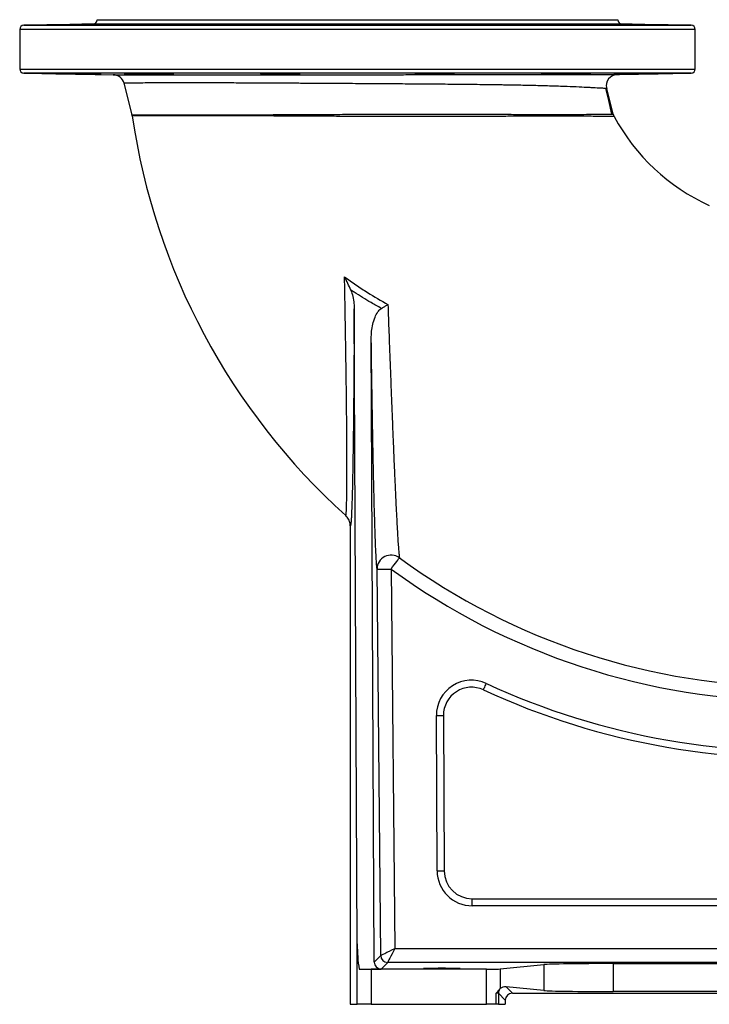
# Model space of a CAD drawing. Header units: millimetres. Extents: x 1554 to 10596, y 1498 to 10860.
# Tile 1 of 14: x 1554 to 4004, y 1498 to 4998. Entities that reach past the tile are written whole.
import ezdxf

# ---------------------------------------------------------------- set-up
doc = ezdxf.new("R2010")
doc.units = ezdxf.units.MM
doc.header["$LTSCALE"] = 5

msp = doc.modelspace()

# ---------------------------------------------------------------- linework, layer by layer
at = {"color": 7, "linetype": 'Continuous', "lineweight": 25}
for p, q in [((1814.4, 4982.4), (1568.9, 4978.1)), ((1829.2, 4997.9), (1829.2, 4997.4)), ((1829.2, 4997.9), (2754.2, 4997.9)), ((1992.7, 4980.8), (1992.7, 4979.2)), ((2055.4, 4980.8), (2055.4, 4980.8)), ((2444.1, 4980.8), (2444.1, 4978.9)), ((2529.8, 4979.6), (2529.8, 4980.8)), ((2754.2, 4997.9), (3679.2, 4997.9)), ((2978.5, 4980.8), (2978.5, 4979.6)), ((3064.2, 4978.9), (3064.2, 4980.8)), ((3515.6, 4979.2), (3515.6, 4980.8)), ((3679.2, 4997.4), (3679.2, 4997.9)), ((3939.4, 4978.1), (3693.9, 4982.4)), ((1554.2, 4963.1), (1554.2, 4822.6)), ((3954.2, 4822.6), (3954.2, 4963.1)), ((1568.9, 4807.6), (1886.7, 4802.1)), ((1992.7, 4806.6), (1992.7, 4805)), ((2444.1, 4806.9), (2444.1, 4805)), ((2529.8, 4805), (2529.8, 4806.1)), ((2978.5, 4806.1), (2978.5, 4805)), ((3064.2, 4805), (3064.2, 4806.9)), ((3515.6, 4805), (3515.6, 4806.6)), ((3677.6, 4803.1), (3939.4, 4807.6)), ((1924.7, 4771.9), (1953.1, 4659.9)), ((3662.6, 4662.6), (3639.6, 4753.2)), ((2753.3, 1712.9), (2742.7, 3970.1)), ((2813.6, 1648.2), (2803.2, 3864.5)), ((2712.4, 3235.3), (2714.3, 3233.4)), ((2728.8, 3198.2), (2728.8, 1497.9)), ((2873.8, 3045.1), (2886.4, 1696.7)), ((2836.6, 1671.4), (2823.8, 3044.6)), ((3037.1, 1972.3), (3034.5, 2524.4)), ((3059.5, 2524.5), (3062.1, 1972.4)), ((3162.1, 1847.9), (3162.1, 1872.9)), ((3162.1, 1872.9), (4707, 1872.9)), ((4707, 1847.9), (3162.1, 1847.9)), ((2753.3, 1497.9), (2753.3, 1712.9)), ((2886.4, 1696.7), (5167.6, 1696.7)), ((2813.6, 1648.2), (2836.6, 1671.4)), ((2861.6, 1646.7), (2838.5, 1623.3)), ((5209, 1646.7), (2861.6, 1646.7)), ((2759.9, 1623.3), (2838.5, 1623.3)), ((2803.3, 1622.9), (2803.3, 1497.9)), ((3212.2, 1622.9), (2803.3, 1622.9)), ((3212.2, 1497.9), (3212.2, 1622.9)), ((3261.4, 1623.6), (3416.1, 1638.9)), ((3261.4, 1623.6), (3261.4, 1554.1)), ((3416.1, 1638.9), (3416.1, 1546.9)), ((3662.3, 1642.5), (4796, 1642.5)), ((3662.3, 1642.5), (3662.3, 1543.2)), ((3281.9, 1560.1), (3304.5, 1537.6)), ((3416.1, 1546.9), (3281.9, 1560.1)), ((4796, 1543.2), (3662.3, 1543.2)), ((3247.2, 1497.9), (3247.2, 1537.9)), ((3254.7, 1537.3), (3254.7, 1497.9)), ((3279.5, 1512.6), (3254.7, 1537.3)), ((3279.5, 1512.6), (3279.5, 1497.9)), ((3304.5, 1537.6), (5153.9, 1537.6)), ((2728.8, 1497.9), (2753.3, 1497.9)), ((2803.3, 1497.9), (2753.3, 1497.9)), ((2803.3, 1497.9), (3212.2, 1497.9)), ((3247.2, 1497.9), (3212.2, 1497.9)), ((3254.7, 1497.9), (3247.2, 1497.9)), ((3254.7, 1497.9), (3279.5, 1497.9))]:
    msp.add_line(p, q, dxfattribs=at)
at = {"color": 8, "linetype": 'Continuous', "lineweight": 25}
for p, q in [((1568.9, 4978.1), (2754.2, 4978.1)), ((3693.9, 4982.4), (1814.4, 4982.4)), ((1829.2, 4997.4), (2754.2, 4997.4)), ((2754.2, 4997.4), (3679.2, 4997.4)), ((2754.2, 4978.1), (3939.4, 4978.1)), ((3954.2, 4963.1), (1554.2, 4963.1)), ((1554.2, 4822.6), (3954.2, 4822.6)), ((3939.4, 4807.6), (1568.9, 4807.6))]:
    msp.add_line(p, q, dxfattribs=at)
at = {"color": 7, "linetype": 'Continuous', "lineweight": 25, "flags": 128}
for points in [[(2539.6, 4805.5), (2539.6, 4805.5), (2538.6, 4805.7), (2535.9, 4805.9), (2531.3, 4806.1), (2525.2, 4806.3), (2517.6, 4806.4), (2508.8, 4806.6), (2499, 4806.7), (2488.6, 4806.8), (2477.7, 4806.9), (2466.8, 4806.9), (2456, 4806.9), (2445.8, 4806.9), (2436.5, 4806.9), (2428.2, 4806.8), (2421.2, 4806.7), (2415.8, 4806.5), (2412, 4806.4), (2410, 4806.2), (2409.8, 4806), (2411.5, 4805.9), (2414.9, 4805.7), (2420.1, 4805.5), (2428.7, 4805.2), (2444.1, 4805), (2444.1, 4805)], [(3658, 4662.6), (3644.3, 4720.9), (3636.7, 4753.4)], [(2873.8, 3045.1), (2879.2, 3052.5), (2884.4, 3059.6), (2889.3, 3066.2), (2893.6, 3072.2), (2897.3, 3077.2), (2900.1, 3081.1), (2902.1, 3083.8), (2903.2, 3085.2)], [(2823.8, 3044.6), (2824.9, 3044.6), (2827.8, 3044.7), (2832.5, 3044.7), (2838.7, 3044.8), (2846.3, 3044.8), (2854.8, 3044.9), (2864.1, 3045), (2873.8, 3045.1)], [(3201.5, 2615.7), (3201.7, 2616.1), (3202.3, 2617.4), (3203.3, 2619.5), (3204.6, 2622.3), (3206.2, 2625.8), (3208, 2629.7), (3210, 2634), (3212, 2638.4)], [(3034.5, 2524.4), (3039.4, 2524.4), (3044.1, 2524.4), (3048.4, 2524.4), (3052.2, 2524.4), (3055.3, 2524.5), (3057.6, 2524.5), (3059, 2524.5), (3059.5, 2524.5)], [(3037.1, 1972.3), (3042, 1972.3), (3046.7, 1972.3), (3051, 1972.4), (3054.8, 1972.4), (3057.9, 1972.4), (3060.2, 1972.4), (3061.6, 1972.4), (3062.1, 1972.4)], [(2836.6, 1671.4), (2837.7, 1672), (2840.7, 1673.5), (2845.3, 1675.8), (2851.5, 1679), (2859, 1682.8), (2867.5, 1687.1), (2876.8, 1691.8), (2886.4, 1696.7)], [(2886.4, 1696.7), (2881.6, 1687), (2877, 1677.7), (2872.8, 1669.2), (2869, 1661.6), (2865.9, 1655.4), (2863.6, 1650.7), (2862.2, 1647.8), (2861.6, 1646.7)]]:
    msp.add_lwpolyline(points, dxfattribs=at)
at = {"color": 7, "linetype": 'Continuous', "lineweight": 25}
for centre, radius, start, end in [((1569.2, 4963.1), 15, 91, 180), ((1814.2, 4997.4), 15, 271, 0), ((3694.2, 4997.4), 15, 180, 269), ((3939.2, 4963.1), 15, 0, 89), ((1569.2, 4822.6), 15, 180, 269), ((1886, 4762.1), 40, 14.2112, 89), ((3678.3, 4763.1), 40, 91, 194.2848), ((3939.2, 4822.6), 15, 271, 0), ((1914.3, 4650.1), 40, 8.2804, 14.2112), ((4304.2, 4997.9), 2375, 188.2804, 227.9148), ((1923.9, 4650.2), 40.7, 8.1494, 13.5893), ((3701.4, 4672.5), 40, 194.2848, 208.3629), ((4304.2, 4997.9), 725, 208.3626, 245.5567), ((2873.9, 3044.6), 50.1, 54.2437, 179.9299), ((4304.2, 4997.9), 2370.9, 233.7778, 270), ((4304.2, 4997.9), 2420.6, 233.7778, 270), ((3159.5, 2525), 125, 65.1619, 180.268), ((4304.2, 4997.9), 2600, 245.1619, 275.0399), ((3159.5, 2525), 100, 65.1619, 180.268), ((4304.2, 4997.9), 2625, 245.1619, 275.0399), ((3162.1, 1972.9), 125, 180.268, 270), ((3162.1, 1972.9), 100, 180.268, 270), ((2861.6, 1671.7), 25, 180.5548, 269.9812), ((3279.7, 1537.3), 25, 146.7366, 179.9841)]:
    msp.add_arc(centre, radius, start, end, dxfattribs=at)
for centre, major_axis, ratio, start_param, end_param in [((2803.3, 1716.2), (0, 186.6), 0.267949, 1.58825, 2.091684), ((2838.6, 1648.4), (10, 23.1), 0.993207, 1.985107, 3.546248), ((2803.3, 1623.8), (50, 0), 0.017455, 3.662481, 4.712389), ((3212.2, 1623.8), (50, 0), 0.017455, 4.712389, 6.108652), ((3662.3, 1638.2), (250, 0), 0.017455, 1.570796, 2.96706), ((3281.9, 1535.1), (25.9, -11.5), 0.862813, 1.938407, 2.767421), ((3662.3, 1547.6), (250, 0), 0.017455, 3.316126, 4.712389), ((3229.7, 1537.3), (25, 0), 0.03491, 0.017453, 0.794698), ((3304.5, 1512.6), (17.7, -17.7), 0.999695, 2.356347, 3.926839)]:
    msp.add_ellipse(centre, major_axis=major_axis, ratio=ratio, start_param=start_param, end_param=end_param, dxfattribs=at)
msp.add_ellipse((3054.2, 1625.9), major_axis=(65, 0), ratio=0.017455, dxfattribs=at)
for points, knots in [([(1768.3, 4980.8), (1766.2, 4980.7), (1762.1, 4980.6), (1754.1, 4980.5), (1745.3, 4980.3), (1735.4, 4980.1), (1724.9, 4979.9), (1714, 4979.7), (1703, 4979.5), (1692.3, 4979.4), (1682, 4979.2), (1672.6, 4979.1), (1664.3, 4979), (1657.3, 4978.9), (1651.8, 4978.9), (1648, 4978.8), (1646, 4978.9), (1645.8, 4978.9), (1647.5, 4979), (1651, 4979.1), (1656.6, 4979.2), (1664.1, 4979.4), (1673.2, 4979.6), (1682.7, 4979.7), (1693, 4979.9), (1703.8, 4980.1), (1714.8, 4980.3), (1725.6, 4980.5), (1736, 4980.7), (1742.2, 4980.7), (1745.4, 4980.8)], [0, 0, 0, 0, 0.039908, 0.075196, 0.110482, 0.145775, 0.181067, 0.21636, 0.251656, 0.286949, 0.322243, 0.357533, 0.392822, 0.428108, 0.463393, 0.498674, 0.533955, 0.569234, 0.604514, 0.639795, 0.675076, 0.719075, 0.754368, 0.789662, 0.824954, 0.860247, 0.895541, 0.930836, 0.965418, 1, 1, 1, 1]), ([(1842.8, 4982.3), (1841.5, 4982.3), (1838.8, 4982.3), (1827.4, 4982.2), (1812, 4982), (1793.8, 4981.7), (1775, 4981.4), (1759.9, 4981.1), (1750.5, 4980.9), (1746.7, 4980.8), (1745.4, 4980.8)], [0, 0, 0, 0, 0.143883, 0.28776, 0.431648, 0.575554, 0.719481, 0.863427, 0.953548, 1, 1, 1, 1]), ([(1768.3, 4980.8), (1769, 4980.8), (1775.4, 4980.9), (1788.6, 4981.1), (1807.1, 4981.4), (1823.5, 4981.8), (1835.8, 4982), (1842.6, 4982.2), (1842.5, 4982.3), (1842.5, 4982.3)], [0, 0, 0, 0, 0.019883, 0.193635, 0.367415, 0.541209, 0.715, 0.888774, 1, 1, 1, 1]), ([(2055.4, 4980.8), (2055.5, 4980.8), (2055.6, 4980.7), (2054.8, 4980.6), (2052, 4980.4), (2047.4, 4980.3), (2041.3, 4980.1), (2033.6, 4979.9), (2024.8, 4979.7), (2015, 4979.5), (2004.5, 4979.3), (1993.6, 4979.2), (1982.6, 4979.1), (1971.8, 4979), (1961.5, 4978.9), (1952.1, 4978.9), (1943.8, 4978.8), (1936.8, 4978.9), (1931.3, 4978.9), (1927.5, 4979), (1925.5, 4979.1), (1925.3, 4979.2), (1927, 4979.4), (1930.5, 4979.5), (1936.1, 4979.7), (1943.6, 4979.9), (1952.7, 4980.1), (1962.2, 4980.3), (1972.5, 4980.5), (1982.8, 4980.7), (1989.6, 4980.8), (1992.7, 4980.8)], [0, 0, 0, 0, 0.0082795, 0.0435626, 0.0788457, 0.1141348, 0.1494236, 0.184716, 0.220009, 0.2553027, 0.2905974, 0.325888, 0.3611785, 0.3964651, 0.4317511, 0.4670328, 0.5023143, 0.537592, 0.572871, 0.6081496, 0.6434283, 0.6787097, 0.7139912, 0.7492774, 0.7845642, 0.8285854, 0.8638787, 0.8991704, 0.9344646, 0.9697557, 1, 1, 1, 1]), ([(2101.6, 4982.1), (2100.3, 4982.2), (2097.6, 4982.3), (2086.2, 4982.4), (2070.8, 4982.3), (2052.6, 4982.1), (2033.9, 4981.9), (2018.7, 4981.6), (2006.1, 4981.3), (1996.7, 4981), (1994, 4980.9), (1992.7, 4980.8)], [0, 0, 0, 0, 0.11766, 0.235302, 0.35293, 0.470559, 0.5882, 0.70586, 0.779518, 0.897196, 1, 1, 1, 1]), ([(2055.4, 4980.8), (2058.9, 4980.8), (2068.3, 4981), (2082.4, 4981.2), (2094.6, 4981.6), (2101.5, 4981.9), (2101.4, 4982), (2101.3, 4982)], [0, 0, 0, 0, 0.134286, 0.372139, 0.610018, 0.847911, 1, 1, 1, 1]), ([(2529.8, 4980.8), (2532.1, 4980.7), (2536.2, 4980.6), (2539, 4980.4), (2540, 4980.2), (2538.9, 4980), (2536.2, 4979.9), (2531.6, 4979.7), (2525.4, 4979.5), (2517.8, 4979.3), (2509, 4979.2), (2499.1, 4979.1), (2488.6, 4979), (2477.7, 4978.9), (2466.7, 4978.8), (2456, 4978.8), (2445.7, 4978.9), (2436.3, 4978.9), (2428, 4979), (2421, 4979.1), (2415.5, 4979.2), (2411.7, 4979.4), (2409.6, 4979.5), (2409.5, 4979.7), (2411.1, 4979.9), (2414.6, 4980.1), (2420.3, 4980.3), (2429.4, 4980.6), (2438.7, 4980.7), (2444.1, 4980.8)], [0, 0, 0, 0, 0.0471291, 0.0824232, 0.117717, 0.1530156, 0.1883151, 0.2236157, 0.2589167, 0.2942168, 0.3295159, 0.364812, 0.400108, 0.435399, 0.4706908, 0.5059773, 0.5412656, 0.5765504, 0.6118368, 0.6471243, 0.6824115, 0.7177028, 0.7529943, 0.7882907, 0.8235869, 0.858887, 0.8941868, 0.9382374, 1, 1, 1, 1]), ([(2549.9, 4981.7), (2548.6, 4981.8), (2545.9, 4982), (2534.4, 4982.2), (2519.1, 4982.3), (2500.9, 4982.3), (2482.1, 4982.2), (2467, 4982), (2454.4, 4981.8), (2444.5, 4981.5), (2442, 4981.3), (2440.7, 4981.2)], [0, 0, 0, 0, 0.115957, 0.231902, 0.347831, 0.463743, 0.579647, 0.695554, 0.76809, 0.884045, 1, 1, 1, 1]), ([(2441, 4981.1), (2441, 4981), (2440.9, 4980.9), (2443.2, 4980.8), (2444.1, 4980.8)], [0, 0, 0, 0, 0.613001, 1, 1, 1, 1]), ([(2529.8, 4980.8), (2529.8, 4980.8), (2534.7, 4980.9), (2542.9, 4981.1), (2549.8, 4981.4), (2549.7, 4981.5), (2549.6, 4981.6)], [0, 0, 0, 0, 0.004314, 0.381564, 0.758867, 1, 1, 1, 1]), ([(3067.6, 4981.2), (3066.2, 4981.3), (3063.5, 4981.5), (3052.1, 4981.9), (3036.7, 4982.1), (3018.5, 4982.3), (2999.8, 4982.4), (2984.6, 4982.3), (2972, 4982.2), (2962.2, 4982), (2959.6, 4981.8), (2958.3, 4981.7)], [0, 0, 0, 0, 0.115951, 0.231907, 0.347859, 0.463799, 0.579715, 0.695622, 0.768137, 0.884068, 1, 1, 1, 1]), ([(2958.7, 4981.6), (2958.7, 4981.5), (2958.7, 4981.3), (2965.5, 4981.1), (2974.2, 4980.9), (2978.5, 4980.8)], [0, 0, 0, 0, 0.254149, 0.631446, 1, 1, 1, 1]), ([(3064.2, 4980.8), (3065.7, 4980.8), (3070.2, 4980.7), (3077.3, 4980.6), (3084.9, 4980.4), (3091, 4980.2), (3095.4, 4980), (3098.1, 4979.8), (3099, 4979.6), (3098, 4979.5), (3095.2, 4979.3), (3090.6, 4979.2), (3084.5, 4979), (3076.8, 4979), (3068, 4978.9), (3058.2, 4978.8), (3047.7, 4978.8), (3036.8, 4978.9), (3025.8, 4978.9), (3015, 4979), (3004.8, 4979.1), (2995.4, 4979.2), (2987, 4979.4), (2980, 4979.6), (2974.5, 4979.7), (2970.7, 4979.9), (2968.7, 4980.1), (2968.6, 4980.3), (2970.6, 4980.6), (2975.4, 4980.7), (2978.5, 4980.8)], [0, 0, 0, 0, 0.015543, 0.050833, 0.086123, 0.121419, 0.156715, 0.192014, 0.227314, 0.262614, 0.297914, 0.33321, 0.368507, 0.403799, 0.439091, 0.474379, 0.509666, 0.544952, 0.580237, 0.615523, 0.650807, 0.686095, 0.721384, 0.756677, 0.79197, 0.827268, 0.862566, 0.897866, 0.933166, 1, 1, 1, 1]), ([(3064.2, 4980.8), (3065.2, 4980.8), (3067.5, 4980.9), (3067.4, 4981), (3067.3, 4981.1)], [0, 0, 0, 0, 0.418585, 1, 1, 1, 1]), ([(3515.6, 4980.8), (3515.1, 4980.8), (3514.3, 4980.9), (3512.7, 4981), (3512.1, 4981), (3510.8, 4981), (3510, 4981.1), (3507.6, 4981.1), (3505.7, 4981.2), (3502.6, 4981.3), (3501.5, 4981.3), (3499.1, 4981.4), (3497.9, 4981.4), (3494.1, 4981.5), (3491.4, 4981.5), (3485.7, 4981.7), (3482.6, 4981.7), (3476.4, 4981.8), (3473.3, 4981.9), (3468.4, 4981.9), (3466.7, 4982), (3463.4, 4982), (3461.8, 4982), (3456.8, 4982.1), (3453.6, 4982.1), (3448.7, 4982.2), (3447.1, 4982.2), (3443.9, 4982.2), (3442.4, 4982.2), (3437.8, 4982.3), (3434.9, 4982.3), (3429.3, 4982.3), (3426.6, 4982.3), (3422.9, 4982.3), (3421.8, 4982.3), (3419.5, 4982.3), (3418.5, 4982.3), (3415.5, 4982.3), (3413.7, 4982.3), (3411.5, 4982.3), (3410.8, 4982.3), (3409.6, 4982.2), (3409, 4982.2), (3407.6, 4982.2), (3407, 4982.2), (3406.6, 4982.1)], [0, 0, 0, 0, 0.0625, 0.0625, 0.09375, 0.09375, 0.125, 0.125, 0.1875, 0.1875, 0.21875, 0.21875, 0.25, 0.25, 0.3125, 0.3125, 0.375, 0.375, 0.4375, 0.4375, 0.46875, 0.46875, 0.5, 0.5, 0.5625, 0.5625, 0.59375, 0.59375, 0.625, 0.625, 0.6875, 0.6875, 0.75, 0.75, 0.78125, 0.78125, 0.8125, 0.8125, 0.875, 0.875, 0.90625, 0.90625, 0.9375, 0.9375, 1, 1, 1, 1]), ([(3407, 4982), (3407, 4982), (3407, 4981.8), (3414, 4981.6), (3426.4, 4981.2), (3440.4, 4981), (3449.7, 4980.8), (3452.9, 4980.8)], [0, 0, 0, 0, 0.1598913, 0.3977325, 0.6356049, 0.8734947, 1, 1, 1, 1]), ([(3515.6, 4980.8), (3521.3, 4980.7), (3530.6, 4980.6), (3543, 4980.4), (3552.7, 4980.2), (3561.5, 4980), (3569.1, 4979.8), (3575.1, 4979.6), (3579.6, 4979.5), (3582.3, 4979.3), (3583.1, 4979.2), (3582.1, 4979), (3579.3, 4978.9), (3574.8, 4978.9), (3568.6, 4978.8), (3561, 4978.8), (3552.2, 4978.9), (3542.3, 4978.9), (3531.8, 4979), (3520.9, 4979.1), (3509.9, 4979.3), (3499.2, 4979.4), (3488.9, 4979.6), (3479.5, 4979.8), (3471.2, 4980), (3464.2, 4980.1), (3458.7, 4980.3), (3454.9, 4980.5), (3452.9, 4980.7), (3452.9, 4980.8), (3452.9, 4980.8)], [0, 0, 0, 0, 0.0544328, 0.0897218, 0.1250111, 0.1603057, 0.1955999, 0.2308957, 0.2661918, 0.3014862, 0.3367807, 0.3720708, 0.4073611, 0.4426467, 0.4779321, 0.5132141, 0.5484954, 0.5837763, 0.6190567, 0.65434, 0.6896224, 0.7249089, 0.7601956, 0.7954876, 0.8307796, 0.8660747, 0.9013698, 0.9366659, 0.9719617, 1, 1, 1, 1]), ([(3763, 4980.8), (3761.5, 4980.8), (3756.1, 4980.9), (3743.8, 4981.2), (3725.7, 4981.5), (3706.9, 4981.8), (3691.8, 4982.1), (3679.2, 4982.2), (3669.3, 4982.3), (3666.7, 4982.3), (3665.4, 4982.3)], [0, 0, 0, 0, 0.05067, 0.19394, 0.337228, 0.480527, 0.62382, 0.713525, 0.856762, 1, 1, 1, 1]), ([(3665.8, 4982.3), (3665.8, 4982.3), (3665.8, 4982.2), (3672.8, 4982), (3685.2, 4981.7), (3701.8, 4981.4), (3720.3, 4981.1), (3733.3, 4980.9), (3739.5, 4980.8), (3740, 4980.8)], [0, 0, 0, 0, 0.116638, 0.290362, 0.464109, 0.637884, 0.811678, 0.985471, 1, 1, 1, 1]), ([(3763, 4980.8), (3765, 4980.8), (3770.2, 4980.7), (3779.4, 4980.5), (3790.1, 4980.4), (3801.2, 4980.2), (3812, 4980), (3822.5, 4979.8), (3832.3, 4979.6), (3841, 4979.4), (3848.6, 4979.3), (3854.6, 4979.1), (3859.1, 4979), (3861.8, 4978.9), (3862.7, 4978.9), (3861.7, 4978.8), (3858.9, 4978.8), (3854.3, 4978.9), (3848.1, 4978.9), (3840.5, 4979), (3831.7, 4979.1), (3821.8, 4979.3), (3811.3, 4979.4), (3800.4, 4979.6), (3789.4, 4979.8), (3778.7, 4980), (3768.4, 4980.2), (3759, 4980.4), (3748.7, 4980.6), (3743.3, 4980.7), (3740, 4980.8)], [0, 0, 0, 0, 0.022971, 0.05826, 0.09355, 0.128844, 0.164138, 0.199435, 0.234732, 0.270029, 0.305325, 0.340619, 0.375913, 0.411202, 0.44649, 0.481775, 0.517059, 0.552342, 0.587624, 0.622907, 0.65819, 0.693476, 0.728762, 0.764052, 0.799343, 0.834638, 0.869933, 0.905231, 0.940528, 1, 1, 1, 1]), ([(1768.3, 4805), (1766.2, 4805), (1762.1, 4805.1), (1754.1, 4805.3), (1745.3, 4805.5), (1735.4, 4805.7), (1724.9, 4805.9), (1714, 4806.1), (1703, 4806.2), (1692.2, 4806.4), (1682, 4806.6), (1672.6, 4806.7), (1664.3, 4806.8), (1657.3, 4806.9), (1651.8, 4806.9), (1648, 4806.9), (1646.1, 4806.9), (1646.2, 4806.9), (1646.2, 4806.9)], [0, 0, 0, 0, 0.071991, 0.135599, 0.199204, 0.262818, 0.326434, 0.390054, 0.453674, 0.517293, 0.580911, 0.644524, 0.708134, 0.771738, 0.835341, 0.898936, 0.962532, 1, 1, 1, 1]), ([(1646.1, 4806.9), (1646.5, 4806.8), (1647.4, 4806.8), (1651, 4806.7), (1656.6, 4806.6), (1664.1, 4806.4), (1673.2, 4806.2), (1682.7, 4806), (1693, 4805.8), (1703.8, 4805.7), (1714.8, 4805.5), (1725.6, 4805.3), (1736, 4805.1), (1742.2, 4805), (1745.4, 4805)], [0, 0, 0, 0, 0.081905, 0.163813, 0.245721, 0.347871, 0.429808, 0.511745, 0.593681, 0.675619, 0.757557, 0.839497, 0.919751, 1, 1, 1, 1]), ([(1745.4, 4805), (1746.6, 4804.9), (1751.9, 4804.8), (1763.9, 4804.6), (1781.9, 4804.3), (1800.7, 4804), (1818.2, 4803.7), (1831.9, 4803.5), (1840.1, 4803.4), (1841.1, 4803.4), (1841.5, 4803.4)], [0, 0, 0, 0, 0.046929, 0.1954891, 0.3440511, 0.4926181, 0.6411819, 0.7897288, 0.9382493, 1, 1, 1, 1]), ([(1843.2, 4803.5), (1843.2, 4803.5), (1844.2, 4803.5), (1840.6, 4803.6), (1832, 4803.8), (1817.8, 4804.1), (1800.4, 4804.5), (1783.1, 4804.8), (1772.7, 4804.9), (1768.3, 4805)], [0, 0, 0, 0, 0.001585, 0.175288, 0.349008, 0.522753, 0.696526, 0.870305, 1, 1, 1, 1]), ([(1886.7, 4802.1), (1887.3, 4802.1), (1888.5, 4802.1), (1898, 4802.1), (1913.2, 4802.1), (1934.5, 4802.1), (1961.3, 4802.1), (1993.5, 4802.1), (2031.3, 4802.1), (2074.6, 4802.1), (2122.9, 4802.1), (2176.2, 4802.1), (2234.4, 4802.2), (2296.5, 4802.2), (2361.5, 4802.2), (2429.3, 4802.3), (2500.3, 4802.3), (2573.1, 4802.3), (2646.6, 4802.4), (2720.8, 4802.4), (2796.2, 4802.4), (2871.2, 4802.4), (2944.9, 4802.5), (3016.8, 4802.5), (3087, 4802.5), (3155.7, 4802.6), (3222.4, 4802.6), (3286.2, 4802.6), (3346.2, 4802.7), (3402.6, 4802.7), (3455.1, 4802.8), (3503.2, 4802.8), (3546.1, 4802.8), (3579.6, 4802.9), (3605.4, 4802.9), (3625, 4803), (3642.6, 4803), (3657.5, 4803), (3668.8, 4803), (3676.2, 4803.1), (3677.2, 4803.1), (3677.6, 4803.1)], [0, 0, 0, 0, 0.025763, 0.051528, 0.078036, 0.104544, 0.130457, 0.15637, 0.182992, 0.209615, 0.236285, 0.262954, 0.290402, 0.31785, 0.344465, 0.37108, 0.398478, 0.425877, 0.452317, 0.478758, 0.505969, 0.533181, 0.55949, 0.585981, 0.612379, 0.638778, 0.665922, 0.693066, 0.71985, 0.746635, 0.774166, 0.801696, 0.82906, 0.856423, 0.875197, 0.893987, 0.912759, 0.934336, 0.955911, 0.977956, 1, 1, 1, 1]), ([(1925.6, 4806.6), (1926.1, 4806.5), (1926.9, 4806.4), (1930.5, 4806.2), (1936.1, 4806), (1943.6, 4805.8), (1952.7, 4805.6), (1962.2, 4805.4), (1972.5, 4805.3), (1982.8, 4805.1), (1989.6, 4805), (1992.7, 4805)], [0, 0, 0, 0, 0.109825, 0.219664, 0.329503, 0.466531, 0.576392, 0.68625, 0.796113, 0.905969, 1, 1, 1, 1]), ([(2055.5, 4805), (2055.5, 4805), (2055.5, 4805.1), (2054.8, 4805.2), (2052, 4805.3), (2047.4, 4805.5), (2041.3, 4805.7), (2033.6, 4805.9), (2024.8, 4806.1), (2015, 4806.3), (2004.5, 4806.4), (1993.5, 4806.6), (1982.5, 4806.7), (1971.8, 4806.8), (1961.5, 4806.9), (1952.1, 4806.9), (1943.8, 4806.9), (1936.8, 4806.9), (1931.3, 4806.9), (1927.6, 4806.8), (1925.6, 4806.7), (1925.7, 4806.6), (1925.7, 4806.6)], [0, 0, 0, 0, 0.001803, 0.055492, 0.109183, 0.16288, 0.216579, 0.270285, 0.323989, 0.377694, 0.431398, 0.485101, 0.538803, 0.592496, 0.646191, 0.699877, 0.753565, 0.807247, 0.86093, 0.914613, 0.968296, 1, 1, 1, 1]), ([(1992.7, 4805), (1993, 4805), (1994.3, 4804.9), (1999, 4804.7), (2009.2, 4804.4), (2022.6, 4804.1), (2040.7, 4803.8), (2059.5, 4803.6), (2076.9, 4803.4), (2090.7, 4803.4), (2098.9, 4803.5), (2100, 4803.6), (2100.3, 4803.6)], [0, 0, 0, 0, 0.029166, 0.149799, 0.225313, 0.34597, 0.466626, 0.587277, 0.707906, 0.828519, 0.949122, 1, 1, 1, 1]), ([(2102, 4803.7), (2102, 4803.7), (2103.1, 4803.8), (2099.4, 4804), (2090.9, 4804.3), (2076.6, 4804.6), (2063.9, 4804.9), (2056.6, 4805), (2055.4, 4805)], [0, 0, 0, 0, 0.0016273, 0.2395399, 0.4774907, 0.7154637, 0.9534497, 1, 1, 1, 1]), ([(2444.1, 4805), (2442.4, 4804.9), (2440.1, 4804.8), (2440.8, 4804.7), (2441, 4804.7)], [0, 0, 0, 0, 0.723037, 1, 1, 1, 1]), ([(2441.8, 4804.4), (2443.9, 4804.3), (2447.1, 4804.2), (2457.5, 4803.9), (2470.9, 4803.7), (2489, 4803.5), (2507.8, 4803.4), (2525.2, 4803.5), (2539, 4803.6), (2547.2, 4803.8), (2548.3, 4804), (2548.6, 4804)], [0, 0, 0, 0, 0.124259, 0.202063, 0.3263, 0.450537, 0.574764, 0.69897, 0.823176, 0.947396, 1, 1, 1, 1]), ([(2529.8, 4805), (2532.1, 4805), (2536.3, 4805.2), (2538, 4805.3), (2538.8, 4805.4)], [0, 0, 0, 0, 0.571964, 1, 1, 1, 1]), ([(2550.3, 4804.2), (2550.3, 4804.2), (2551.3, 4804.3), (2547.7, 4804.5), (2540.3, 4804.8), (2532.7, 4804.9), (2529.8, 4805)], [0, 0, 0, 0, 0.002606, 0.379774, 0.756972, 1, 1, 1, 1]), ([(2978.5, 4805), (2976.9, 4804.9), (2970.6, 4804.8), (2962.6, 4804.6), (2957.6, 4804.3), (2958.4, 4804.2), (2958.6, 4804.2)], [0, 0, 0, 0, 0.131828, 0.509099, 0.886413, 1, 1, 1, 1]), ([(2959.5, 4804), (2961.5, 4803.9), (2964.8, 4803.7), (2975.2, 4803.5), (2988.6, 4803.4), (3006.7, 4803.4), (3025.5, 4803.5), (3042.9, 4803.7), (3056.6, 4804), (3064.8, 4804.3), (3065.9, 4804.4), (3066.2, 4804.5)], [0, 0, 0, 0, 0.1243602, 0.202214, 0.326525, 0.4508367, 0.5751438, 0.6994536, 0.823784, 0.9481337, 1, 1, 1, 1]), ([(2968.8, 4805.5), (2969.2, 4805.4), (2970.4, 4805.2), (2975.3, 4805.1), (2978.5, 4805)], [0, 0, 0, 0, 0.345687, 1, 1, 1, 1]), ([(3098.7, 4806.1), (3098.7, 4806.1), (3099, 4806.2), (3097.9, 4806.3), (3095.2, 4806.5), (3090.6, 4806.6), (3084.5, 4806.7), (3076.8, 4806.8), (3068, 4806.9), (3058.2, 4806.9), (3047.7, 4806.9), (3036.8, 4806.9), (3025.8, 4806.9), (3015, 4806.8), (3004.8, 4806.7), (2995.4, 4806.5), (2987, 4806.4), (2980, 4806.2), (2974.5, 4806), (2970.8, 4805.8), (2968.8, 4805.7), (2968.9, 4805.6), (2968.9, 4805.5)], [0, 0, 0, 0, 0.001651, 0.055357, 0.109062, 0.162763, 0.216465, 0.270159, 0.323853, 0.377539, 0.431226, 0.48491, 0.538593, 0.592275, 0.645959, 0.699647, 0.753335, 0.807032, 0.860727, 0.914429, 0.968131, 1, 1, 1, 1]), ([(3064.2, 4805), (3065.7, 4805), (3070.2, 4805.1), (3077.3, 4805.2), (3084.9, 4805.4), (3090.9, 4805.6), (3095.5, 4805.7), (3097, 4805.9), (3097.8, 4805.9)], [0, 0, 0, 0, 0.081036, 0.264812, 0.448583, 0.632379, 0.816179, 1, 1, 1, 1]), ([(3067.9, 4804.7), (3068, 4804.7), (3069, 4804.8), (3066.8, 4804.9), (3064.4, 4805), (3064.2, 4805)], [0, 0, 0, 0, 0.009219, 0.91998, 1, 1, 1, 1]), ([(3452.9, 4805), (3447.4, 4804.9), (3436, 4804.7), (3421.1, 4804.4), (3410.8, 4804.1), (3405.9, 4803.8), (3406.7, 4803.8), (3406.9, 4803.7)], [0, 0, 0, 0, 0.2156541, 0.4536607, 0.6916873, 0.9297154, 1, 1, 1, 1]), ([(3407.8, 4803.6), (3409.8, 4803.5), (3413.1, 4803.4), (3423.6, 4803.4), (3437, 4803.5), (3455.1, 4803.6), (3473.9, 4803.9), (3491.2, 4804.2), (3505.2, 4804.5), (3513, 4804.8), (3514.9, 4804.9), (3515.6, 4805)], [0, 0, 0, 0, 0.122583, 0.199291, 0.321853, 0.444413, 0.566984, 0.689574, 0.812182, 0.934795, 1, 1, 1, 1]), ([(3582.8, 4806.6), (3582.8, 4806.6), (3583.1, 4806.7), (3582, 4806.7), (3579.4, 4806.8), (3574.8, 4806.9), (3568.6, 4806.9), (3561, 4806.9), (3552.2, 4806.9), (3542.3, 4806.8), (3531.8, 4806.8), (3520.9, 4806.6), (3509.9, 4806.5), (3499.2, 4806.4), (3488.9, 4806.2), (3479.5, 4806), (3471.2, 4805.8), (3464.2, 4805.6), (3458.7, 4805.4), (3454.9, 4805.3), (3453, 4805.1), (3453, 4805), (3452.9, 4805)], [0, 0, 0, 0, 0.001708, 0.055404, 0.1091, 0.16279, 0.216478, 0.270162, 0.323845, 0.377527, 0.431208, 0.484894, 0.538579, 0.592269, 0.64596, 0.699659, 0.753358, 0.807062, 0.860766, 0.914471, 0.968176, 1, 1, 1, 1]), ([(3515.6, 4805), (3521.3, 4805.1), (3530.6, 4805.2), (3543, 4805.4), (3552.7, 4805.6), (3561.5, 4805.8), (3569.1, 4806), (3575.1, 4806.1), (3579.7, 4806.3), (3581.2, 4806.4), (3582, 4806.5)], [0, 0, 0, 0, 0.180548, 0.297598, 0.414649, 0.531718, 0.648786, 0.765858, 0.882932, 1, 1, 1, 1]), ([(3740, 4805), (3737.3, 4804.9), (3728.7, 4804.8), (3713.2, 4804.6), (3695.2, 4804.2), (3679.9, 4803.9), (3669.6, 4803.7), (3664.7, 4803.5), (3665.5, 4803.5), (3665.7, 4803.5)], [0, 0, 0, 0, 0.080763, 0.254536, 0.428327, 0.602129, 0.775925, 0.949698, 1, 1, 1, 1]), ([(3666.7, 4803.4), (3668.7, 4803.4), (3672, 4803.5), (3682.5, 4803.6), (3695.9, 4803.8), (3714, 4804.1), (3732.7, 4804.4), (3750.2, 4804.7), (3758.7, 4804.9), (3763, 4805)], [0, 0, 0, 0, 0.151518, 0.246313, 0.397866, 0.549418, 0.700986, 0.85257, 1, 1, 1, 1]), ([(3862.3, 4806.9), (3862.3, 4806.9), (3862.6, 4806.9), (3861.5, 4806.9), (3858.9, 4806.9), (3854.3, 4806.9), (3848.1, 4806.8), (3840.5, 4806.7), (3831.7, 4806.6), (3821.9, 4806.5), (3811.4, 4806.3), (3800.4, 4806.2), (3789.4, 4806), (3778.7, 4805.8), (3768.4, 4805.6), (3759, 4805.4), (3748.7, 4805.2), (3743.3, 4805.1), (3740, 4805)], [0, 0, 0, 0, 0.002095, 0.065706, 0.129317, 0.192923, 0.256531, 0.320139, 0.383746, 0.447361, 0.510975, 0.574597, 0.63822, 0.701851, 0.765481, 0.829115, 0.892749, 1, 1, 1, 1]), ([(3763, 4805), (3765, 4805), (3770.2, 4805.1), (3779.4, 4805.2), (3790.1, 4805.4), (3801.1, 4805.6), (3812, 4805.8), (3822.5, 4806), (3832.3, 4806.2), (3841, 4806.3), (3848.6, 4806.5), (3854.6, 4806.6), (3859.2, 4806.7), (3860.7, 4806.8), (3861.5, 4806.8)], [0, 0, 0, 0, 0.0558185, 0.1416436, 0.2274686, 0.3133031, 0.3991372, 0.4849802, 0.5708239, 0.6566658, 0.7425084, 0.8283429, 0.9141776, 1, 1, 1, 1]), ([(3639.6, 4753.2), (3639.6, 4753.2), (3637.9, 4753.3), (3631.7, 4753.6), (3627.1, 4753.9), (3615.1, 4754.5), (3607.7, 4754.9), (3596.7, 4755.5), (3594.4, 4755.6), (3589.7, 4755.9), (3587.2, 4756), (3579.7, 4756.4), (3574.3, 4756.7), (3557.4, 4757.5), (3545, 4758.1), (3517.8, 4759.3), (3503.1, 4759.9), (3479.2, 4760.7), (3471, 4761), (3454, 4761.6), (3445.3, 4761.9), (3418.5, 4762.7), (3399.7, 4763.1), (3360.3, 4764.1), (3339.7, 4764.5), (3307.5, 4765.1), (3296.5, 4765.3), (3279.6, 4765.6), (3274, 4765.7), (3262.5, 4765.8), (3256.7, 4765.9), (3227.6, 4766.4), (3203.8, 4766.7), (3154.9, 4767.3), (3130, 4767.5), (3078.9, 4768), (3052.8, 4768.3), (3019.5, 4768.5), (3012.8, 4768.6), (2999.3, 4768.7), (2992.5, 4768.8), (2972.1, 4768.9), (2958.5, 4769), (2917.3, 4769.3), (2889.6, 4769.5), (2854.8, 4769.8), (2847.8, 4769.8), (2833.8, 4769.9), (2826.8, 4769.9), (2805.9, 4770.1), (2792, 4770.2), (2750.3, 4770.4), (2722.6, 4770.6), (2667.5, 4770.9), (2640.1, 4771.1), (2599, 4771.4), (2585.4, 4771.4), (2565, 4771.5), (2558.2, 4771.6), (2544.7, 4771.7), (2538, 4771.7), (2504.5, 4771.9), (2478.4, 4772), (2427.2, 4772.3), (2402.1, 4772.4), (2353.1, 4772.7), (2329.1, 4772.8), (2282.3, 4773), (2259.9, 4773), (2216.9, 4773.2), (2196.3, 4773.2), (2157, 4773.3), (2138.3, 4773.3), (2116, 4773.3), (2111.7, 4773.3), (2103, 4773.3), (2098.7, 4773.3), (2086.1, 4773.3), (2078, 4773.2), (2054.7, 4773.2), (2040.3, 4773.1), (2013.9, 4773), (2001.9, 4772.9), (1985.8, 4772.8), (1980.7, 4772.7), (1973.5, 4772.6), (1971.2, 4772.6), (1966.7, 4772.6), (1964.5, 4772.5), (1954.2, 4772.4), (1947.2, 4772.3), (1936.1, 4772.1), (1931.9, 4772), (1926.2, 4771.9), (1924.7, 4771.9), (1924.7, 4771.9)], [0, 0, 0, 0, 0.03125, 0.03125, 0.0625, 0.0625, 0.09375, 0.09375, 0.101563, 0.101563, 0.109375, 0.109375, 0.125, 0.125, 0.15625, 0.15625, 0.1875, 0.1875, 0.203125, 0.203125, 0.21875, 0.21875, 0.25, 0.25, 0.28125, 0.28125, 0.296875, 0.296875, 0.304688, 0.304688, 0.3125, 0.3125, 0.34375, 0.34375, 0.375, 0.375, 0.40625, 0.40625, 0.414063, 0.414063, 0.421875, 0.421875, 0.4375, 0.4375, 0.46875, 0.46875, 0.476563, 0.476563, 0.484375, 0.484375, 0.5, 0.5, 0.53125, 0.53125, 0.5625, 0.5625, 0.578125, 0.578125, 0.585938, 0.585938, 0.59375, 0.59375, 0.625, 0.625, 0.65625, 0.65625, 0.6875, 0.6875, 0.71875, 0.71875, 0.75, 0.75, 0.78125, 0.78125, 0.789063, 0.789063, 0.796875, 0.796875, 0.8125, 0.8125, 0.84375, 0.84375, 0.875, 0.875, 0.890625, 0.890625, 0.898438, 0.898438, 0.90625, 0.90625, 0.9375, 0.9375, 0.96875, 0.96875, 1, 1, 1, 1]), ([(1953.1, 4659.9), (1953.1, 4659.9), (1953.1, 4659.9), (1954.6, 4659.9), (1960.5, 4659.8), (1963.4, 4659.8)], [0, 0, 0, 0, 0.000002, 0.498411, 1, 1, 1, 1]), ([(1964.2, 4656), (1961.2, 4655.9), (1955.2, 4655.9), (1954.3, 4655.8), (1953.9, 4655.8)], [0, 0, 0, 0, 0.4984297, 1, 1, 1, 1]), ([(3666.2, 4653.5), (3665.6, 4653.5), (3664.6, 4653.5), (3655.9, 4653.7), (3641.9, 4653.9), (3622.5, 4654.1), (3598.4, 4654.3), (3569.9, 4654.5), (3536.8, 4654.6), (3498.5, 4654.7), (3455.2, 4654.7), (3406.6, 4654.7), (3353.8, 4654.6), (3296.2, 4654.4), (3234.3, 4654.2), (3167.8, 4654), (3097.9, 4653.8), (3025.7, 4653.7), (2952.4, 4653.7), (2877.9, 4653.7), (2801.9, 4653.9), (2726.5, 4654.1), (2652.8, 4654.5), (2580.8, 4654.8), (2509.6, 4655.2), (2441.7, 4655.6), (2378.3, 4655.9), (2318.9, 4656.2), (2262.2, 4656.4), (2209.2, 4656.6), (2160.8, 4656.7), (2116.6, 4656.7), (2076.9, 4656.7), (2043.3, 4656.6), (2015.7, 4656.4), (1993.7, 4656.3), (1975.8, 4656.1), (1968, 4656), (1964.2, 4656)], [0, 0, 0, 0, 0.025236, 0.050472, 0.076492, 0.102514, 0.127726, 0.152939, 0.178766, 0.204594, 0.232159, 0.259724, 0.287979, 0.316234, 0.345849, 0.375464, 0.405932, 0.436399, 0.466111, 0.495823, 0.526438, 0.557052, 0.586086, 0.615119, 0.645042, 0.674964, 0.702452, 0.729939, 0.758214, 0.786487, 0.813979, 0.841471, 0.869774, 0.898076, 0.923245, 0.948414, 0.974207, 1, 1, 1, 1]), ([(3657.6, 4662.5), (3658.7, 4662.5), (3662, 4662.6), (3662.4, 4662.6), (3662.6, 4662.6)], [0, 0, 0, 0, 0.35441, 1, 1, 1, 1]), ([(2708.3, 4084.2), (2721.7, 4074.5), (2748.4, 4055.1), (2799.3, 4021.4), (2838, 3999.3), (2862.3, 3985.5)], [0, 0, 0, 0, 0.270819, 0.542023, 1, 1, 1, 1]), ([(2712.4, 3235.3), (2712.6, 3235.4), (2713.2, 3235.7), (2714, 3241.3), (2714.7, 3250.9), (2715.3, 3264.6), (2715.8, 3282.4), (2716.3, 3304.2), (2716.6, 3329.8), (2716.8, 3359), (2716.9, 3391.7), (2716.8, 3432.1), (2716.7, 3481), (2716.3, 3539.7), (2715.7, 3602.5), (2715, 3667.8), (2714.1, 3734.1), (2713.1, 3800.9), (2712, 3869.6), (2710.9, 3940), (2709.6, 4011.7), (2708.8, 4060), (2708.3, 4084.2)], [0, 0, 0, 0, 0.039957, 0.080193, 0.120283, 0.160375, 0.201553, 0.242733, 0.28439, 0.32605, 0.368649, 0.411252, 0.470296, 0.529352, 0.590077, 0.650812, 0.708282, 0.76581, 0.823301, 0.882185, 0.941102, 1, 1, 1, 1]), ([(2730.5, 4036.7), (2727.1, 4044.6), (2720.3, 4060.4), (2712.4, 4076.2), (2708.4, 4084.1), (2708.3, 4084.2)], [0, 0, 0, 0, 0.494038, 0.997955, 1, 1, 1, 1]), ([(2730.5, 4036.7), (2733.2, 4029.1), (2738.5, 4013.6), (2742, 3991), (2742.5, 3976.4), (2742.7, 3970.1)], [0, 0, 0, 0, 0.3563458, 0.7202641, 1, 1, 1, 1]), ([(2839.6, 3971.6), (2827.2, 3978.3), (2794.2, 3996.3), (2758.1, 4018.5), (2734.5, 4034.1), (2730.5, 4036.7)], [0, 0, 0, 0, 0.331869, 0.887158, 1, 1, 1, 1]), ([(2742.7, 3970.1), (2742.6, 3946.2), (2742.4, 3898.4), (2742, 3827.7), (2741.6, 3758.1), (2741, 3690.1), (2740.4, 3624.3), (2739.8, 3562.2), (2739.1, 3504.2), (2738.3, 3450.4), (2737.5, 3400.2), (2736.6, 3357.2), (2735.8, 3321), (2734.9, 3291.2), (2734.3, 3272.3), (2734, 3264.5), (2734, 3264.2)], [0, 0, 0, 0, 0.0827734, 0.1658555, 0.2490098, 0.3320601, 0.4149022, 0.4975151, 0.575241, 0.6531975, 0.7310985, 0.8087484, 0.8714014, 0.9343474, 0.9973603, 1, 1, 1, 1]), ([(2803.2, 3864.5), (2803.4, 3873), (2803.9, 3890.2), (2808.2, 3915.6), (2815.4, 3938.9), (2824.9, 3957.5), (2833.7, 3967.7), (2838.8, 3971), (2839.6, 3971.6)], [0, 0, 0, 0, 0.221266, 0.443078, 0.663538, 0.847291, 0.975279, 1, 1, 1, 1]), ([(2839.6, 3971.6), (2842.7, 3973.5), (2848.9, 3977.3), (2856.5, 3982), (2861, 3984.7), (2862.3, 3985.5), (2862.3, 3985.5)], [0, 0, 0, 0, 0.405578, 0.822538, 0.996118, 1, 1, 1, 1]), ([(2862.3, 3985.5), (2863.5, 3952.6), (2865.7, 3893), (2868.8, 3807.7), (2871.8, 3729.6), (2874.8, 3652.8), (2877.7, 3577.9), (2880.6, 3507.6), (2883.3, 3442.1), (2885.9, 3381.6), (2888.5, 3324.7), (2890.8, 3274.8), (2893, 3231.7), (2894.9, 3195.1), (2896.8, 3162.7), (2898.6, 3135.1), (2900.3, 3112.8), (2901.8, 3095.5), (2902.7, 3088.7), (2903.2, 3085.2)], [0, 0, 0, 0, 0.0809383, 0.1464819, 0.2122222, 0.2779649, 0.3435815, 0.4090211, 0.4687676, 0.5287002, 0.5885871, 0.6482712, 0.6986777, 0.7492553, 0.7998087, 0.8501821, 0.9000913, 0.9501004, 1, 1, 1, 1]), ([(2823.8, 3044.6), (2823.4, 3048.2), (2822.6, 3055.2), (2821.3, 3073.1), (2820.1, 3095.8), (2818.8, 3123.7), (2817.5, 3156.4), (2816.2, 3193.5), (2815, 3234.5), (2813.7, 3280.2), (2812.5, 3330.5), (2811.2, 3385.4), (2810, 3443), (2808.8, 3505.2), (2807.6, 3571.8), (2806.4, 3642.9), (2805.3, 3715.6), (2804.2, 3789.5), (2803.6, 3839.5), (2803.2, 3864.5)], [0, 0, 0, 0, 0.054761, 0.10974, 0.164734, 0.219517, 0.274063, 0.328781, 0.383521, 0.438099, 0.496807, 0.555663, 0.614547, 0.673295, 0.738493, 0.803841, 0.869288, 0.934726, 1, 1, 1, 1]), ([(2728.8, 3198.2), (2728.3, 3203.8), (2727.2, 3215), (2720.1, 3227.3), (2714.5, 3233.4), (2712.5, 3235.2), (2712.4, 3235.3)], [0, 0, 0, 0, 0.403057, 0.806119, 0.989242, 1, 1, 1, 1]), ([(3247.2, 1537.9), (3247.2, 1538), (3249.7, 1540.3), (3254.2, 1545), (3257.2, 1549), (3258.8, 1551)], [0, 0, 0, 0, 0.004019, 0.493349, 1, 1, 1, 1]), ([(3258.8, 1551), (3259.5, 1551.9), (3260.6, 1553.3), (3261.2, 1553.9), (3261.4, 1554.1)], [0, 0, 0, 0, 0.664606, 1, 1, 1, 1])]:
    msp.add_open_spline(points, degree=3, knots=knots, dxfattribs=at)
at = {"color": 8, "linetype": 'Continuous', "lineweight": 25}
for points, knots in [([(1963.4, 4659.8), (1967.6, 4659.7), (1975.9, 4659.6), (1995.4, 4659.5), (2020.4, 4659.3), (2050.8, 4659.2), (2086, 4659.1), (2126, 4659.1), (2171, 4659.1), (2220.4, 4659.2), (2273.4, 4659.4), (2330, 4659.6), (2390.4, 4659.9), (2453.8, 4660.3), (2519.1, 4660.6), (2586.6, 4661), (2656.1, 4661.3), (2726.9, 4661.6), (2797.9, 4661.8), (2869.2, 4661.9), (2940.6, 4662), (3011.5, 4662), (3080.7, 4662), (3148.5, 4661.9), (3214.5, 4661.7), (3278.1, 4661.5), (3338.5, 4661.4), (3395.7, 4661.2), (3449, 4661.2), (3497.6, 4661.2), (3540.4, 4661.3), (3573.5, 4661.5), (3598.7, 4661.7), (3617.7, 4661.9), (3633.7, 4662.1), (3646.2, 4662.3), (3654.3, 4662.4), (3656.8, 4662.5), (3657.6, 4662.5)], [0, 0, 0, 0, 0.028065, 0.056131, 0.085011, 0.113891, 0.141983, 0.170076, 0.19897, 0.227865, 0.256224, 0.284584, 0.313747, 0.342912, 0.371619, 0.400327, 0.429844, 0.459362, 0.488512, 0.517663, 0.547626, 0.577589, 0.60737, 0.637152, 0.667749, 0.698346, 0.72901, 0.759673, 0.791226, 0.822777, 0.853385, 0.88399, 0.905091, 0.926213, 0.947312, 0.96873, 0.990147, 1, 1, 1, 1]), ([(2734, 3264.2), (2733.7, 3256.7), (2733.1, 3241.6), (2732.2, 3222.9), (2731.1, 3208.5), (2730, 3199.2), (2729.2, 3198.5), (2728.8, 3198.2)], [0, 0, 0, 0, 0.17602, 0.358926, 0.572451, 0.7865, 1, 1, 1, 1])]:
    msp.add_open_spline(points, degree=3, knots=knots, dxfattribs=at)

doc.saveas('drawing.dxf')
